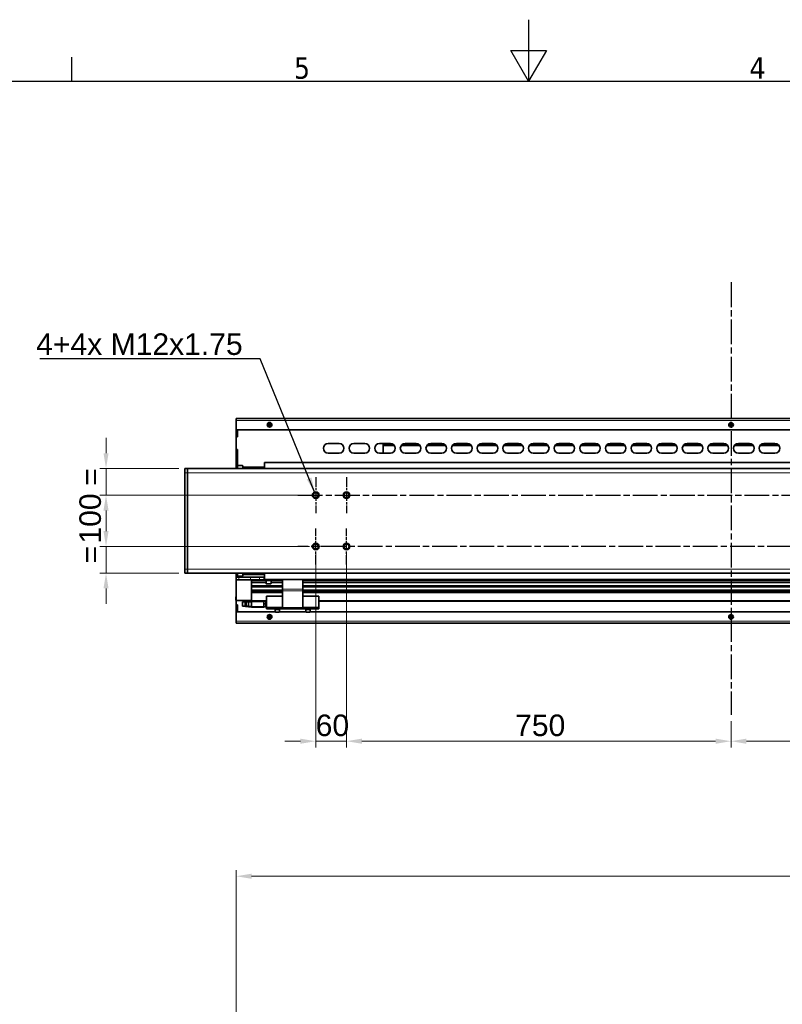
# Model space of a CAD drawing. Header units: millimetres. Extents: x 0 to 7128, y 0 to 5040.
# Tile 182 of 215: x 2571 to 4059, y 3119 to 5040. Entities that reach past the tile are written whole.
import ezdxf

# ---------------------------------------------------------------- set-up
doc = ezdxf.new("R2010")
doc.units = ezdxf.units.MM
doc.header["$LTSCALE"] = 12
for name, pattern in [('CHAIN', [0.3543, 0.2362, -0.0295, 0.0591, -0.0295]), ('DOUBLE_DASH_CHAIN', [1.2403, 0.6614, -0.0827, 0.1654, -0.0827, 0.1654, -0.0827]), ('LONG_DASH_DOTTED', [0.3001, 0.2362, -0.0295, 0.0049, -0.0295])]:
    doc.linetypes.add(name, pattern=pattern)
doc.layers.get('0').update_dxf_attribs({"lineweight": 25})
for name, color, linetype, lineweight, true_color in [('Centro(ISO)', 7, 'LONG_DASH_DOTTED', 25, 0x0080ff), ('Filettatura(ISO)', 3, 'Continuous', 9, 0x00ff00), ("Linea d'asse(ISO)", 7, 'LONG_DASH_DOTTED', 25, 0x0080ff), ('Quote(ISO)', 7, 'Continuous', 25, 0x80ff00), ('Simboli(ISO)', 5, 'Continuous', 18, 0x0000ff), ('Spigoli tangenti visibili(ISO)', 7, 'Continuous', 15, 0x00803f)]:
    doc.layers.add(name, color=color, linetype=linetype, lineweight=lineweight, true_color=true_color)
for name, color, linetype, lineweight in [('Geometria schizzo (ISO)', 7, 'Continuous', 25), ('Piano di lavoro(ISO)', 7, 'DOUBLE_DASH_CHAIN', 25), ('Simbolo (ISO)', 7, 'Continuous', 25), ('Spigoli visibili(ISO)', 7, 'Continuous', 35)]:
    doc.layers.add(name, color=color, linetype=linetype, lineweight=lineweight)
doc.styles.add('Corrente-BSI', font='arial.ttf')
doc.styles.add('Testo nota (ISO)', font='tahoma.ttf')
doc.dimstyles.new('DEFAULT-ISO', dxfattribs={"dimscale": 12, "dimtxt": 3.5, "dimasz": 2.5, "dimexe": 1, "dimexo": 1, "dimgap": 0.762, "dimtad": 1, "dimtoh": 1, "dimrnd": 1e-08, "dimtxsty": 'Corrente-BSI', "dimcen": 0.09, "dimdle": 10, "dimclrd": 7, "dimclre": 7, "dimclrt": 7, "dimazin": 2, "dimtfac": 0.571429, "dimtmove": 0, "dimatfit": 3, "dimfxl": 1, "dimtolj": 1, "dimlwd": 5, "dimlwe": 5, "dimarcsym": 0})
doc.dimstyles.new('DEFAULT-ISO$7', dxfattribs={"dimscale": 12, "dimtxt": 3.5, "dimasz": 2.5, "dimexe": 1, "dimexo": 1, "dimgap": 0.762, "dimtad": 1, "dimtoh": 1, "dimrnd": 1e-08, "dimtxsty": 'Corrente-BSI', "dimcen": 0.09, "dimdle": 10, "dimclrd": 7, "dimclre": 7, "dimclrt": 7, "dimazin": 2, "dimtfac": 0.571429, "dimtmove": 0, "dimatfit": 3, "dimfxl": 1, "dimtolj": 1, "dimlwd": 25, "dimlwe": 5, "dimarcsym": 0})

# ---------------------------------------------------------------- blocks, each defined once
blk = doc.blocks.new('Bordi Bordo di default')
at = {"layer": 'Geometria schizzo (ISO)'}
blk.add_line((222.75, 410), (222.75, 413.9), dxfattribs=at)
at = {"layer": 'Geometria schizzo (ISO)', "flags": 128}
for points in [[(297, 420), (297, 410), (294.11, 415), (299.89, 415), (297, 410)], [(10, 10), (10, 410), (584, 410), (584, 10), (10, 10)]]:
    blk.add_lwpolyline(points, dxfattribs=at)
at = {"layer": 'Simbolo (ISO)', "char_height": 3.5, "attachment_point": 7, "style": 'Testo nota (ISO)'}
for s, insert in [('5', (258.85, 410.33)), ('4', (332.9, 410.4))]:
    blk.add_mtext(s, dxfattribs=dict(at, insert=insert))
blk = doc.blocks.new('*D18')
at = {"layer": 'Defpoints', "color": 0, "linetype": 'Continuous', "transparency": 16777216}
for p in [(2993.8, 3368.7), (5331.8, 2413.5), (2993.8, 2192.2)]:
    blk.add_point(p, dxfattribs=at)
at = {"layer": 'Quote(ISO)', "color": 7, "linetype": 'Continuous', "lineweight": 5, "transparency": 16777216}
for p, q in [((2993.8, 2204.2), (2993.8, 3380.7)), ((5301.8, 3368.7), (3023.8, 3368.7)), ((5331.8, 2425.5), (5331.8, 3380.7))]:
    blk.add_line(p, q, dxfattribs=at)
at = {"layer": 'Quote(ISO)', "color": 7, "linetype": 'Continuous', "transparency": 16777216}
for points in [[(3023.8, 3373.7), (3023.8, 3363.7), (2993.8, 3368.7)], [(5301.8, 3373.7), (5301.8, 3363.7), (5331.8, 3368.7)]]:
    blk.add_solid(points, dxfattribs=at)
at = {"layer": 'Quote(ISO)', "color": 7, "linetype": 'Continuous', "lineweight": 9, "transparency": 16777216, "insert": (4099.7, 3420.7), "char_height": 42, "attachment_point": 1, "style": 'Corrente-BSI'}
blk.add_mtext('\\A1;2338', dxfattribs=at)
blk = doc.blocks.new('*D23')
at = {"layer": 'Defpoints', "color": 0, "linetype": 'Continuous', "transparency": 16777216}
for p in [(3208.8, 4005.7), (3958.8, 3683.5), (3958.8, 3632.2)]:
    blk.add_point(p, dxfattribs=at)
at = {"layer": 'Quote(ISO)', "color": 7, "linetype": 'Continuous', "lineweight": 5, "transparency": 16777216}
for p, q in [((3208.8, 3993.7), (3208.8, 3620.2)), ((3958.8, 3671.5), (3958.8, 3620.2)), ((3238.8, 3632.2), (3928.8, 3632.2))]:
    blk.add_line(p, q, dxfattribs=at)
at = {"layer": 'Quote(ISO)', "color": 7, "linetype": 'Continuous', "transparency": 16777216}
for points in [[(3238.8, 3637.2), (3238.8, 3627.2), (3208.8, 3632.2)], [(3928.8, 3637.2), (3928.8, 3627.2), (3958.8, 3632.2)]]:
    blk.add_solid(points, dxfattribs=at)
at = {"layer": 'Quote(ISO)', "color": 7, "linetype": 'Continuous', "lineweight": 9, "transparency": 16777216, "insert": (3537.7, 3684.2), "char_height": 42, "attachment_point": 1, "style": 'Corrente-BSI'}
blk.add_mtext('\\A1;750', dxfattribs=at)
blk = doc.blocks.new('*D24')
at = {"layer": 'Defpoints', "color": 0, "linetype": 'Continuous', "transparency": 16777216}
for p in [(4708.8, 4006.2), (3958.8, 3683.5), (4708.8, 3632.2)]:
    blk.add_point(p, dxfattribs=at)
at = {"layer": 'Quote(ISO)', "color": 7, "linetype": 'Continuous', "lineweight": 5, "transparency": 16777216}
for p, q in [((4708.8, 3994.2), (4708.8, 3620.2)), ((3958.8, 3671.5), (3958.8, 3620.2)), ((3988.8, 3632.2), (4678.8, 3632.2))]:
    blk.add_line(p, q, dxfattribs=at)
at = {"layer": 'Quote(ISO)', "color": 7, "linetype": 'Continuous', "transparency": 16777216}
for points in [[(3988.8, 3637.2), (3988.8, 3627.2), (3958.8, 3632.2)], [(4678.8, 3637.2), (4678.8, 3627.2), (4708.8, 3632.2)]]:
    blk.add_solid(points, dxfattribs=at)
at = {"layer": 'Quote(ISO)', "color": 7, "linetype": 'Continuous', "lineweight": 9, "transparency": 16777216, "insert": (4287.7, 3684.2), "char_height": 42, "attachment_point": 1, "style": 'Corrente-BSI'}
blk.add_mtext('\\A1;750', dxfattribs=at)
blk = doc.blocks.new('*D26')
at = {"layer": 'Defpoints', "color": 0, "linetype": 'Continuous', "transparency": 16777216}
for p in [(3148.8, 4012.2), (3208.8, 4012.2), (3148.8, 3632.2)]:
    blk.add_point(p, dxfattribs=at)
at = {"layer": 'Quote(ISO)', "color": 7, "linetype": 'Continuous', "lineweight": 5, "transparency": 16777216}
for p, q in [((3148.8, 4000.2), (3148.8, 3620.2)), ((3208.8, 4000.2), (3208.8, 3620.2)), ((3118.8, 3632.2), (3088.8, 3632.2)), ((3208.8, 3632.2), (3148.8, 3632.2)), ((3238.8, 3632.2), (3268.8, 3632.2))]:
    blk.add_line(p, q, dxfattribs=at)
at = {"layer": 'Quote(ISO)', "color": 7, "linetype": 'Continuous', "transparency": 16777216}
for points in [[(3118.8, 3637.2), (3118.8, 3627.2), (3148.8, 3632.2)], [(3238.8, 3637.2), (3238.8, 3627.2), (3208.8, 3632.2)]]:
    blk.add_solid(points, dxfattribs=at)
at = {"layer": 'Quote(ISO)', "color": 7, "linetype": 'Continuous', "lineweight": 9, "transparency": 16777216, "insert": (3148.7, 3684.2), "char_height": 42, "attachment_point": 1, "style": 'Corrente-BSI'}
blk.add_mtext('\\A1;60', dxfattribs=at)
blk = doc.blocks.new('*D27')
at = {"layer": 'Defpoints', "color": 0, "linetype": 'Continuous', "transparency": 16777216}
for p in [(3148.8, 4112.2), (2739.8, 4012.2), (3148.8, 4012.2)]:
    blk.add_point(p, dxfattribs=at)
at = {"layer": 'Quote(ISO)', "color": 7, "linetype": 'Continuous', "lineweight": 5, "transparency": 16777216}
for p, q in [((3136.8, 4112.2), (2727.8, 4112.2)), ((2739.8, 4082.2), (2739.8, 4042.2)), ((3136.8, 4012.2), (2727.8, 4012.2))]:
    blk.add_line(p, q, dxfattribs=at)
at = {"layer": 'Quote(ISO)', "color": 7, "linetype": 'Continuous', "transparency": 16777216}
for points in [[(2734.8, 4082.2), (2744.8, 4082.2), (2739.8, 4112.2)], [(2734.8, 4042.2), (2744.8, 4042.2), (2739.8, 4012.2)]]:
    blk.add_solid(points, dxfattribs=at)
at = {"layer": 'Quote(ISO)', "color": 7, "linetype": 'Continuous', "lineweight": 9, "transparency": 16777216, "insert": (2687.8, 4017.8), "char_height": 42, "attachment_point": 1, "rotation": 90, "style": 'Corrente-BSI'}
blk.add_mtext('\\A1;100', dxfattribs=at)
blk = doc.blocks.new('*D28')
at = {"layer": 'Defpoints', "color": 0, "linetype": 'Continuous', "transparency": 16777216}
for p in [(2739.8, 4164.2), (2893.8, 4164.2), (3148.8, 4112.2)]:
    blk.add_point(p, dxfattribs=at)
at = {"layer": 'Quote(ISO)', "color": 7, "linetype": 'Continuous', "lineweight": 5, "transparency": 16777216}
for p, q in [((2739.8, 4194.2), (2739.8, 4224.2)), ((2881.8, 4164.2), (2727.8, 4164.2)), ((2739.8, 4112.2), (2739.8, 4164.2)), ((3136.8, 4112.2), (2727.8, 4112.2)), ((2739.8, 4082.2), (2739.8, 4052.2))]:
    blk.add_line(p, q, dxfattribs=at)
at = {"layer": 'Quote(ISO)', "color": 7, "linetype": 'Continuous', "transparency": 16777216}
for points in [[(2734.8, 4194.2), (2744.8, 4194.2), (2739.8, 4164.2)], [(2734.8, 4082.2), (2744.8, 4082.2), (2739.8, 4112.2)]]:
    blk.add_solid(points, dxfattribs=at)
at = {"layer": 'Quote(ISO)', "color": 7, "linetype": 'Continuous', "lineweight": 9, "transparency": 16777216, "insert": (2688.7, 4114.5), "char_height": 42, "attachment_point": 1, "rotation": 90, "style": 'Corrente-BSI'}
blk.add_mtext('\\A1; \\fArial|b0|i0;=', dxfattribs=at)
blk = doc.blocks.new('*D29')
at = {"layer": 'Defpoints', "color": 0, "linetype": 'Continuous', "transparency": 16777216}
for p in [(3148.8, 4012.2), (2739.8, 3960.2), (2893.8, 3960.2)]:
    blk.add_point(p, dxfattribs=at)
at = {"layer": 'Quote(ISO)', "color": 7, "linetype": 'Continuous', "lineweight": 5, "transparency": 16777216}
for p, q in [((2739.8, 4042.2), (2739.8, 4072.2)), ((3136.8, 4012.2), (2727.8, 4012.2)), ((2739.8, 4012.2), (2739.8, 3960.2)), ((2881.8, 3960.2), (2727.8, 3960.2)), ((2739.8, 3930.2), (2739.8, 3900.2))]:
    blk.add_line(p, q, dxfattribs=at)
at = {"layer": 'Quote(ISO)', "color": 7, "linetype": 'Continuous', "transparency": 16777216}
for points in [[(2734.8, 4042.2), (2744.8, 4042.2), (2739.8, 4012.2)], [(2734.8, 3930.2), (2744.8, 3930.2), (2739.8, 3960.2)]]:
    blk.add_solid(points, dxfattribs=at)
at = {"layer": 'Quote(ISO)', "color": 7, "linetype": 'Continuous', "lineweight": 9, "transparency": 16777216, "insert": (2688.7, 3962.5), "char_height": 42, "attachment_point": 1, "rotation": 90, "style": 'Corrente-BSI'}
blk.add_mtext('\\A1; \\fArial|b0|i0;=', dxfattribs=at)

msp = doc.modelspace()

# ---------------------------------------------------------------- linework, layer by layer
at = {"layer": 'Centro(ISO)', "linetype": 'CHAIN', "ltscale": 6.491759}
for p, q in [((3148.816, 4147.215), (3148.816, 4077.109)), ((3208.816, 4147.215), (3208.816, 4077.109)), ((3148.816, 3977.109), (3148.816, 4047.215)), ((3208.816, 3977.109), (3208.816, 4047.215))]:
    msp.add_line(p, q, dxfattribs=at)
at = {"layer": 'Filettatura(ISO)'}
for p, q in [((3017.816, 3904.563), (3011.131, 3904.563)), ((3027.795, 3905.662), (3027.795, 3905.362)), ((3052.793, 3903.418), (3051.316, 3903.418)), ((3011.131, 3895.761), (3017.816, 3895.761)), ((3051.316, 3896.906), (3052.793, 3896.906))]:
    msp.add_line(p, q, dxfattribs=at)
for centre in [(3148.816, 4112.162), (3208.816, 4112.162), (3148.816, 4012.162), (3208.816, 4012.162)]:
    msp.add_arc(centre, 6, 350, 260, dxfattribs=at)
at = {"layer": "Linea d'asse(ISO)", "linetype": 'CHAIN', "ltscale": 17.075924}
for p, q in [((3113.763, 4112.162), (4803.869, 4112.162)), ((4803.869, 4012.162), (3113.763, 4012.162))]:
    msp.add_line(p, q, dxfattribs=at)
at = {"layer": 'Piano di lavoro(ISO)', "linetype": 'CHAIN', "ltscale": 17.075924}
msp.add_line((3958.816, 4527.68), (3958.816, 3683.462), dxfattribs=at)
at = {"layer": 'Spigoli tangenti visibili(ISO)'}
for p, q in [((4923.816, 4257.662), (2993.816, 4257.662)), ((3300.082, 4211.087), (3280.566, 4211.087)), ((3280.566, 4210.38), (3300.925, 4210.38)), ((3316.708, 4210.38), (3350.925, 4210.38)), ((3350.082, 4211.087), (3317.55, 4211.087)), ((3366.708, 4210.38), (3400.925, 4210.38)), ((3400.082, 4211.087), (3367.55, 4211.087)), ((3416.708, 4210.38), (3450.925, 4210.38)), ((3450.082, 4211.087), (3417.55, 4211.087)), ((3466.708, 4210.38), (3500.925, 4210.38)), ((3500.082, 4211.087), (3467.55, 4211.087)), ((3516.708, 4210.38), (3550.925, 4210.38)), ((3550.082, 4211.087), (3517.55, 4211.087)), ((3566.708, 4210.38), (3600.925, 4210.38)), ((3600.082, 4211.087), (3567.55, 4211.087)), ((3616.708, 4210.38), (3650.925, 4210.38)), ((3650.082, 4211.087), (3617.55, 4211.087)), ((3666.708, 4210.38), (3700.925, 4210.38)), ((3700.082, 4211.087), (3667.55, 4211.087)), ((3716.708, 4210.38), (3750.925, 4210.38)), ((3750.082, 4211.087), (3717.55, 4211.087)), ((3766.708, 4210.38), (3800.925, 4210.38)), ((3800.082, 4211.087), (3767.55, 4211.087)), ((3816.708, 4210.38), (3850.925, 4210.38)), ((3850.082, 4211.087), (3817.55, 4211.087)), ((3866.708, 4210.38), (3900.925, 4210.38)), ((3900.082, 4211.087), (3867.55, 4211.087)), ((3916.708, 4210.38), (3950.925, 4210.38)), ((3950.082, 4211.087), (3917.55, 4211.087)), ((3966.708, 4210.38), (4000.925, 4210.38)), ((4000.082, 4211.087), (3967.55, 4211.087)), ((4016.708, 4210.38), (4050.925, 4210.38)), ((4050.082, 4211.087), (4017.55, 4211.087)), ((3006.316, 4169.562), (2996.316, 4169.562)), ((2893.816, 4156.162), (2898.816, 4156.162)), ((2898.816, 4156.162), (4943.816, 4156.162)), ((2993.816, 4167.162), (2996.316, 4167.162)), ((2993.816, 4166.054), (2996.316, 4166.054)), ((2993.816, 4164.466), (2996.316, 4164.466)), ((3006.316, 4166.054), (3048.816, 4166.054)), ((3006.316, 4164.466), (3016.754, 4164.466)), ((3025.879, 4164.466), (3048.816, 4164.466)), ((2898.816, 3968.162), (2893.816, 3968.162)), ((2898.816, 3968.162), (4943.816, 3968.162)), ((2996.316, 3959.858), (2993.816, 3959.858)), ((2996.316, 3958.27), (2993.816, 3958.27)), ((3016.754, 3959.858), (3006.316, 3959.858)), ((3048.816, 3958.27), (3006.316, 3958.27)), ((3048.816, 3959.858), (3025.879, 3959.858)), ((2996.316, 3957.162), (2993.816, 3957.162)), ((2996.316, 3954.762), (3006.316, 3954.762)), ((2998.816, 3947.162), (2998.816, 3952.162)), ((3021.455, 3952.162), (3021.455, 3947.162)), ((3023.816, 3945.662), (3050.816, 3945.662)), ((3023.816, 3943.457), (3051.816, 3943.457)), ((3023.816, 3942.483), (3051.816, 3942.483)), ((3023.816, 3941.812), (3051.816, 3941.812)), ((3023.816, 3941.033), (3051.816, 3941.033)), ((3039.344, 3947.162), (3039.344, 3952.162)), ((3047.434, 3952.162), (3047.434, 3947.162)), ((3051.816, 3940.162), (3061.816, 3940.162)), ((3051.906, 3947.162), (3051.906, 3948.007)), ((3061.816, 3943.457), (3083.816, 3943.457)), ((3061.816, 3942.483), (3083.816, 3942.483)), ((3061.816, 3941.812), (3083.816, 3941.812)), ((3061.816, 3941.033), (3083.816, 3941.033)), ((3062.816, 3945.662), (3083.816, 3945.662)), ((3063.816, 3948.007), (3063.816, 3947.162)), ((3123.816, 3945.662), (4854.816, 3945.662)), ((3123.816, 3943.457), (4855.816, 3943.457)), ((3123.816, 3942.483), (4855.816, 3942.483)), ((3123.816, 3941.812), (4855.816, 3941.812)), ((3123.816, 3941.033), (4855.816, 3941.033)), ((3023.816, 3935.912), (3083.816, 3935.912)), ((3023.816, 3934.937), (3083.816, 3934.937)), ((3023.816, 3933.841), (3083.816, 3933.841)), ((3023.816, 3932.867), (3083.816, 3932.867)), ((3083.816, 3928.576), (3123.816, 3928.576)), ((3123.816, 3925.576), (3083.816, 3925.576)), ((3123.816, 3935.912), (4893.816, 3935.912)), ((3123.816, 3934.937), (4893.816, 3934.937)), ((3123.816, 3933.841), (4893.816, 3933.841)), ((3123.816, 3932.867), (4893.816, 3932.867)), ((3013.416, 3895.912), (3013.416, 3904.412)), ((3023.816, 3906.662), (3052.816, 3906.662)), ((3027.316, 3905.655), (3023.816, 3905.655)), ((3047.816, 3904.362), (3023.816, 3904.362)), ((3154.816, 3906.662), (4893.816, 3906.662)), ((3047.816, 3895.162), (3023.816, 3895.162)), ((3054.816, 3890.162), (3054.816, 3893.162)), ((3069.566, 3884.662), (3078.066, 3884.662)), ((3078.816, 3893.162), (3078.816, 3890.162)), ((3083.816, 3893.162), (3123.816, 3893.162)), ((3128.816, 3890.162), (3128.816, 3893.162)), ((3129.566, 3884.662), (3138.066, 3884.662)), ((3152.816, 3893.162), (3152.816, 3890.162)), ((2993.816, 3866.662), (4923.816, 3866.662))]:
    msp.add_line(p, q, dxfattribs=at)
for centre in [(3058.816, 4249.662), (3958.816, 4249.662), (3058.816, 3874.662), (3958.816, 3874.662)]:
    msp.add_circle(centre, 3.1, dxfattribs=at)
at = {"layer": 'Spigoli visibili(ISO)'}
for p, q in [((2993.816, 4261.662), (4923.816, 4261.662)), ((2993.816, 4261.662), (2993.816, 4257.662)), ((2993.816, 4241.662), (2993.816, 4257.662)), ((3057.316, 4250.528), (3058.816, 4251.394)), ((3057.316, 4248.796), (3057.316, 4250.528)), ((3058.816, 4247.93), (3057.316, 4248.796)), ((3058.816, 4251.394), (3060.316, 4250.528)), ((3060.316, 4248.796), (3058.816, 4247.93)), ((3060.316, 4250.528), (3060.316, 4248.796)), ((3957.316, 4250.528), (3958.816, 4251.394)), ((3957.316, 4248.796), (3957.316, 4250.528)), ((3958.816, 4247.93), (3957.316, 4248.796)), ((3958.816, 4251.394), (3960.316, 4250.528)), ((3960.316, 4248.796), (3958.816, 4247.93)), ((3960.316, 4250.528), (3960.316, 4248.796)), ((2993.816, 4241.662), (2993.816, 4228.662)), ((2993.816, 4226.162), (2993.816, 4228.662)), ((2993.816, 4228.662), (2996.316, 4228.662)), ((4921.816, 4239.662), (2995.816, 4239.662)), ((2996.316, 4239.662), (2996.316, 4228.662)), ((2996.316, 4226.162), (2996.316, 4239.662)), ((2993.816, 4226.162), (2996.316, 4226.162)), ((2993.816, 4201.162), (2993.816, 4226.162)), ((3173.066, 4212.912), (3194.566, 4212.912)), ((3223.066, 4212.912), (3244.566, 4212.912)), ((3273.066, 4212.912), (3294.566, 4212.912)), ((3280.566, 4212.062), (3298.439, 4212.062)), ((3280.566, 4211.087), (3280.566, 4212.062)), ((3280.566, 4211.087), (3280.566, 4210.38)), ((3280.566, 4209.062), (3280.566, 4210.38)), ((3302.076, 4209.062), (3280.566, 4209.062)), ((3280.566, 4194.412), (3280.566, 4209.062)), ((3352.076, 4209.062), (3315.556, 4209.062)), ((3319.193, 4212.062), (3348.439, 4212.062)), ((3323.066, 4212.912), (3344.566, 4212.912)), ((3402.076, 4209.062), (3365.556, 4209.062)), ((3369.193, 4212.062), (3398.439, 4212.062)), ((3373.066, 4212.912), (3394.566, 4212.912)), ((3452.076, 4209.062), (3415.556, 4209.062)), ((3419.193, 4212.062), (3448.439, 4212.062)), ((3423.066, 4212.912), (3444.566, 4212.912)), ((3502.076, 4209.062), (3465.556, 4209.062)), ((3469.193, 4212.062), (3498.439, 4212.062)), ((3473.066, 4212.912), (3494.566, 4212.912)), ((3552.076, 4209.062), (3515.556, 4209.062)), ((3519.193, 4212.062), (3548.439, 4212.062)), ((3523.066, 4212.912), (3544.566, 4212.912)), ((3602.076, 4209.062), (3565.556, 4209.062)), ((3569.193, 4212.062), (3598.439, 4212.062)), ((3573.066, 4212.912), (3594.566, 4212.912)), ((3652.076, 4209.062), (3615.556, 4209.062)), ((3619.193, 4212.062), (3648.439, 4212.062)), ((3623.066, 4212.912), (3644.566, 4212.912)), ((3702.076, 4209.062), (3665.556, 4209.062)), ((3669.193, 4212.062), (3698.439, 4212.062)), ((3673.066, 4212.912), (3694.566, 4212.912)), ((3752.076, 4209.062), (3715.556, 4209.062)), ((3719.193, 4212.062), (3748.439, 4212.062)), ((3723.066, 4212.912), (3744.566, 4212.912)), ((3802.076, 4209.062), (3765.556, 4209.062)), ((3769.193, 4212.062), (3798.439, 4212.062)), ((3773.066, 4212.912), (3794.566, 4212.912)), ((3852.076, 4209.062), (3815.556, 4209.062)), ((3819.193, 4212.062), (3848.439, 4212.062)), ((3823.066, 4212.912), (3844.566, 4212.912)), ((3902.076, 4209.062), (3865.556, 4209.062)), ((3869.193, 4212.062), (3898.439, 4212.062)), ((3873.066, 4212.912), (3894.566, 4212.912)), ((3952.076, 4209.062), (3915.556, 4209.062)), ((3919.193, 4212.062), (3948.439, 4212.062)), ((3923.066, 4212.912), (3944.566, 4212.912)), ((4002.076, 4209.062), (3965.556, 4209.062)), ((3969.193, 4212.062), (3998.439, 4212.062)), ((3973.066, 4212.912), (3994.566, 4212.912)), ((4052.076, 4209.062), (4015.556, 4209.062)), ((4019.193, 4212.062), (4048.439, 4212.062)), ((4023.066, 4212.912), (4044.566, 4212.912)), ((2993.816, 4198.662), (2993.816, 4201.162)), ((2996.316, 4201.162), (2993.816, 4201.162)), ((2996.316, 4198.662), (2993.816, 4198.662)), ((2993.816, 4198.662), (2993.816, 4167.162)), ((2996.316, 4169.562), (2996.316, 4201.162)), ((2996.316, 4198.662), (2996.316, 4169.562)), ((3194.566, 4194.412), (3173.066, 4194.412)), ((3244.566, 4194.412), (3223.066, 4194.412)), ((3294.566, 4194.412), (3273.066, 4194.412)), ((3344.566, 4194.412), (3323.066, 4194.412)), ((3394.566, 4194.412), (3373.066, 4194.412)), ((3444.566, 4194.412), (3423.066, 4194.412)), ((3494.566, 4194.412), (3473.066, 4194.412)), ((3544.566, 4194.412), (3523.066, 4194.412)), ((3594.566, 4194.412), (3573.066, 4194.412)), ((3644.566, 4194.412), (3623.066, 4194.412)), ((3694.566, 4194.412), (3673.066, 4194.412)), ((3744.566, 4194.412), (3723.066, 4194.412)), ((3794.566, 4194.412), (3773.066, 4194.412)), ((3844.566, 4194.412), (3823.066, 4194.412)), ((3894.566, 4194.412), (3873.066, 4194.412)), ((3944.566, 4194.412), (3923.066, 4194.412)), ((3994.566, 4194.412), (3973.066, 4194.412)), ((4044.566, 4194.412), (4023.066, 4194.412)), ((2996.316, 4169.562), (2996.316, 4164.162)), ((2996.916, 4170.162), (3005.716, 4170.162)), ((3006.316, 4169.562), (3006.316, 4164.162)), ((3048.816, 4175.309), (3048.816, 4164.162)), ((4866.816, 4176.317), (3050.816, 4176.317)), ((2893.816, 4156.162), (2893.816, 4164.162)), ((2898.816, 4164.162), (2893.816, 4164.162)), ((2893.816, 3968.162), (2893.816, 4156.162)), ((2898.816, 4164.162), (4943.816, 4164.162)), ((2898.816, 4164.162), (2898.816, 4156.162)), ((2898.816, 4164.162), (2898.816, 4156.162)), ((2898.816, 3968.162), (2898.816, 4156.162)), ((2898.816, 4156.162), (2898.816, 3968.162)), ((2993.816, 4166.662), (2996.316, 4166.662)), ((2993.816, 4166.662), (2993.816, 4166.054)), ((2993.816, 4164.466), (2993.816, 4166.054)), ((2993.816, 4164.162), (2993.816, 4164.466)), ((3006.316, 4166.662), (3048.816, 4166.662)), ((3018.936, 4165.912), (3023.696, 4165.912)), ((2893.816, 3960.162), (2893.816, 3968.162)), ((2893.816, 3960.162), (2898.816, 3960.162)), ((2898.816, 3968.162), (2898.816, 3960.162)), ((2898.816, 3968.162), (2898.816, 3960.162)), ((2898.816, 3960.162), (4943.816, 3960.162)), ((2993.816, 3959.858), (2993.816, 3960.162)), ((2993.816, 3958.27), (2993.816, 3959.858)), ((2993.816, 3958.27), (2993.816, 3957.662)), ((2996.316, 3957.662), (2993.816, 3957.662)), ((2996.316, 3954.762), (2996.316, 3960.162)), ((3006.316, 3954.762), (3006.316, 3960.162)), ((3048.816, 3957.662), (3006.316, 3957.662)), ((3023.696, 3958.412), (3018.936, 3958.412)), ((3048.816, 3949.015), (3048.816, 3960.162)), ((2993.816, 3957.162), (2993.816, 3952.162)), ((2993.816, 3952.162), (2993.816, 3947.162)), ((2993.816, 3952.162), (2998.816, 3952.162)), ((2993.816, 3947.162), (2993.816, 3906.662)), ((2993.816, 3947.162), (3021.455, 3947.162)), ((2996.316, 3952.162), (2996.316, 3954.762)), ((2996.316, 3952.162), (2996.316, 3954.762)), ((3005.716, 3954.162), (2996.916, 3954.162)), ((2998.816, 3952.162), (3021.455, 3952.162)), ((2998.816, 3947.162), (3021.455, 3947.162)), ((3039.344, 3952.162), (3021.455, 3952.162)), ((3021.455, 3947.162), (3023.816, 3947.162)), ((3023.816, 3945.662), (3023.816, 3947.162)), ((3023.816, 3947.162), (3029.055, 3947.162)), ((3023.816, 3945.662), (3023.816, 3943.457)), ((3023.816, 3942.483), (3023.816, 3943.457)), ((3023.816, 3942.483), (3023.816, 3941.969)), ((3023.816, 3941.969), (3023.816, 3934.816)), ((3029.055, 3947.162), (3039.344, 3947.162)), ((3039.344, 3952.162), (3047.434, 3952.162)), ((3039.344, 3947.162), (3047.434, 3947.162)), ((3047.434, 3952.162), (3048.816, 3952.162)), ((3051.906, 3947.162), (3047.434, 3947.162)), ((4866.816, 3948.007), (3050.816, 3948.007)), ((3050.816, 3945.562), (3050.816, 3947.162)), ((3050.816, 3945.562), (3062.816, 3945.562)), ((3051.816, 3940.162), (3051.816, 3945.562)), ((3051.906, 3947.162), (3063.816, 3947.162)), ((3061.216, 3939.562), (3052.416, 3939.562)), ((3061.816, 3940.162), (3061.816, 3945.562)), ((3062.816, 3945.562), (3062.816, 3947.162)), ((3068.816, 3947.162), (3063.816, 3947.162)), ((3068.816, 3947.162), (3068.816, 3948.007)), ((3068.816, 3947.162), (3083.816, 3947.162)), ((3083.816, 3928.576), (3083.816, 3948.007)), ((3123.816, 3948.007), (3123.816, 3928.576)), ((3123.816, 3947.162), (4848.816, 3947.162)), ((3023.816, 3934.816), (3023.816, 3933.841)), ((3023.816, 3932.867), (3023.816, 3933.841)), ((3023.816, 3932.867), (3023.816, 3927.187)), ((3023.816, 3927.187), (3023.816, 3925.808)), ((3023.816, 3927.187), (3083.816, 3927.187)), ((3023.816, 3925.808), (3023.816, 3925.462)), ((3023.816, 3925.462), (3023.816, 3922.137)), ((3023.816, 3925.462), (3083.816, 3925.462)), ((3023.816, 3922.137), (3023.816, 3906.662)), ((3023.816, 3922.137), (3083.816, 3922.137)), ((3083.816, 3928.576), (3083.816, 3925.576)), ((3083.816, 3893.162), (3083.816, 3925.576)), ((3123.816, 3925.576), (3123.816, 3928.576)), ((3123.816, 3927.187), (4893.816, 3927.187)), ((3123.816, 3925.576), (3123.816, 3893.162)), ((3123.816, 3925.462), (4893.816, 3925.462)), ((3123.816, 3922.137), (4893.816, 3922.137)), ((2993.816, 3914.162), (2992.816, 3914.162)), ((2992.816, 3909.662), (2992.816, 3914.162)), ((2993.816, 3909.662), (2992.816, 3909.662)), ((2992.816, 3907.162), (2992.816, 3909.662)), ((2993.816, 3907.162), (2992.816, 3907.162)), ((2993.816, 3906.662), (2993.816, 3898.162)), ((2993.816, 3906.662), (3023.816, 3906.662)), ((3007.116, 3904.405), (3006.116, 3904.405)), ((3006.116, 3895.919), (3006.116, 3904.405)), ((3007.116, 3904.405), (3007.116, 3904.462)), ((3007.116, 3904.462), (3011.116, 3904.462)), ((3011.116, 3904.548), (3011.73, 3905.162)), ((3011.116, 3895.775), (3011.116, 3904.548)), ((3011.73, 3895.162), (3011.73, 3905.162)), ((3011.73, 3905.162), (3017.816, 3905.162)), ((3012.816, 3896.512), (3012.816, 3903.812)), ((3013.416, 3904.412), (3017.816, 3904.412)), ((3023.816, 3906.162), (3017.816, 3906.162)), ((3017.816, 3904.862), (3017.816, 3906.162)), ((3023.816, 3904.862), (3017.816, 3904.862)), ((3017.816, 3903.862), (3017.816, 3904.862)), ((3023.816, 3903.862), (3017.816, 3903.862)), ((3017.816, 3895.162), (3017.816, 3903.862)), ((3023.816, 3905.662), (3023.816, 3906.662)), ((3023.816, 3905.662), (3052.816, 3905.662)), ((3023.816, 3905.655), (3023.816, 3905.662)), ((3023.816, 3905.362), (3023.816, 3905.655)), ((3047.816, 3905.362), (3023.816, 3905.362)), ((3023.816, 3905.362), (3023.816, 3904.362)), ((3023.816, 3895.162), (3023.816, 3904.362)), ((3027.316, 3905.362), (3027.316, 3905.662)), ((3028.816, 3905.662), (3028.816, 3905.362)), ((3047.816, 3905.362), (3052.816, 3905.362)), ((3047.816, 3904.362), (3047.816, 3905.362)), ((3047.816, 3904.362), (3047.816, 3895.162)), ((3048.044, 3900.162), (3051.088, 3900.162)), ((3051.316, 3902.912), (3051.316, 3905.362)), ((3051.316, 3904.562), (3052.816, 3904.562)), ((3051.316, 3904.162), (3052.049, 3904.162)), ((3051.316, 3897.412), (3051.316, 3902.912)), ((3052.049, 3896.162), (3052.049, 3904.162)), ((3052.816, 3903.395), (3052.049, 3904.162)), ((3083.816, 3915.162), (3052.816, 3915.162)), ((3052.816, 3915.162), (3052.816, 3893.162)), ((3154.816, 3915.162), (3123.816, 3915.162)), ((3154.816, 3915.162), (3154.816, 3893.162)), ((3154.816, 3905.662), (4893.816, 3905.662)), ((3154.816, 3905.362), (4869.816, 3905.362)), ((2993.816, 3895.662), (2993.816, 3898.162)), ((2993.816, 3898.162), (2996.316, 3898.162)), ((2996.316, 3895.662), (2993.816, 3895.662)), ((2993.816, 3895.662), (2993.816, 3882.662)), ((2993.816, 3866.662), (2993.816, 3882.662)), ((2995.816, 3884.662), (3069.566, 3884.662)), ((2996.316, 3884.662), (2996.316, 3898.162)), ((2996.316, 3884.662), (2996.316, 3895.662)), ((3006.116, 3895.919), (3007.116, 3895.919)), ((3007.116, 3895.862), (3007.116, 3895.919)), ((3007.116, 3895.862), (3011.116, 3895.862)), ((3011.116, 3895.775), (3011.73, 3895.162)), ((3011.73, 3895.162), (3017.816, 3895.162)), ((3013.416, 3895.912), (3017.816, 3895.912)), ((3023.816, 3895.162), (3017.816, 3895.162)), ((3017.816, 3894.162), (3017.816, 3895.162)), ((3023.816, 3894.162), (3017.816, 3894.162)), ((3023.816, 3895.162), (3023.816, 3893.662)), ((3047.816, 3893.662), (3023.816, 3893.662)), ((3047.816, 3893.662), (3047.816, 3895.162)), ((3048.044, 3894.662), (3051.088, 3894.662)), ((3051.316, 3894.662), (3051.316, 3897.412)), ((3051.316, 3896.162), (3052.049, 3896.162)), ((3051.316, 3895.762), (3052.816, 3895.762)), ((3052.816, 3896.929), (3052.049, 3896.162)), ((3052.816, 3893.162), (3054.816, 3893.162)), ((3052.816, 3893.162), (3052.816, 3890.162)), ((3054.816, 3890.162), (3052.816, 3890.162)), ((3078.816, 3893.162), (3054.816, 3893.162)), ((3078.816, 3890.162), (3054.816, 3890.162)), ((3068.816, 3889.162), (3068.816, 3890.162)), ((3068.816, 3889.162), (3078.816, 3889.162)), ((3069.566, 3884.662), (3069.566, 3889.162)), ((3077.566, 3884.162), (3070.066, 3884.162)), ((3078.066, 3884.662), (3078.066, 3889.162)), ((3078.066, 3884.662), (3129.566, 3884.662)), ((3078.816, 3893.162), (3080.816, 3893.162)), ((3078.816, 3889.162), (3078.816, 3890.162)), ((3080.816, 3890.162), (3078.816, 3890.162)), ((3080.816, 3890.162), (3080.816, 3893.162)), ((3080.816, 3893.162), (3083.816, 3893.162)), ((3083.816, 3890.162), (3080.816, 3890.162)), ((3083.816, 3893.162), (3083.816, 3890.162)), ((3123.816, 3890.162), (3083.816, 3890.162)), ((3123.816, 3893.162), (3126.816, 3893.162)), ((3123.816, 3890.162), (3123.816, 3893.162)), ((3126.816, 3890.162), (3123.816, 3890.162)), ((3126.816, 3893.162), (3128.816, 3893.162)), ((3126.816, 3893.162), (3126.816, 3890.162)), ((3128.816, 3890.162), (3126.816, 3890.162)), ((3152.816, 3893.162), (3128.816, 3893.162)), ((3128.816, 3889.162), (3128.816, 3890.162)), ((3152.816, 3890.162), (3128.816, 3890.162)), ((3128.816, 3889.162), (3138.816, 3889.162)), ((3129.566, 3884.662), (3129.566, 3889.162)), ((3137.566, 3884.162), (3130.066, 3884.162)), ((3138.066, 3884.662), (3138.066, 3889.162)), ((3138.066, 3884.662), (4921.816, 3884.662)), ((3138.816, 3889.162), (3138.816, 3890.162)), ((3152.816, 3893.162), (3154.816, 3893.162)), ((3154.816, 3890.162), (3152.816, 3890.162)), ((3154.816, 3890.162), (3154.816, 3893.162)), ((2993.816, 3866.662), (2993.816, 3862.662)), ((4923.816, 3862.662), (2993.816, 3862.662)), ((3057.316, 3875.528), (3058.816, 3876.394)), ((3057.316, 3873.796), (3057.316, 3875.528)), ((3058.816, 3872.93), (3057.316, 3873.796)), ((3058.816, 3876.394), (3060.316, 3875.528)), ((3060.316, 3873.796), (3058.816, 3872.93)), ((3060.316, 3875.528), (3060.316, 3873.796)), ((3957.316, 3875.528), (3958.816, 3876.394)), ((3957.316, 3873.796), (3957.316, 3875.528)), ((3958.816, 3872.93), (3957.316, 3873.796)), ((3958.816, 3876.394), (3960.316, 3875.528)), ((3960.316, 3873.796), (3958.816, 3872.93)), ((3960.316, 3875.528), (3960.316, 3873.796))]:
    msp.add_line(p, q, dxfattribs=at)
for centre, radius in [((3058.816, 4249.662), 4.5), ((3058.816, 4249.662), 3.5), ((3958.816, 4249.662), 4.5), ((3958.816, 4249.662), 3.5), ((3148.816, 4112.162), 6.5), ((3148.816, 4112.162), 5.053), ((3208.816, 4112.162), 6.5), ((3208.816, 4112.162), 5.053), ((3148.816, 4012.162), 6.5), ((3148.816, 4012.162), 5.053), ((3208.816, 4012.162), 6.5), ((3208.816, 4012.162), 5.053), ((3058.816, 3874.662), 4.5), ((3058.816, 3874.662), 3.5), ((3958.816, 3874.662), 4.5), ((3958.816, 3874.662), 3.5)]:
    msp.add_circle(centre, radius, dxfattribs=at)
for centre, radius, start, end in [((2995.816, 4241.662), 2, 180, 270), ((3173.066, 4203.662), 9.25, 90, 270), ((3194.566, 4203.662), 9.25, 270, 90), ((3223.066, 4203.662), 9.25, 90, 270), ((3244.566, 4203.662), 9.25, 270, 90), ((3273.066, 4203.662), 9.25, 90, 270), ((3294.566, 4203.662), 9.25, 270, 90), ((3323.066, 4203.662), 9.25, 90, 270), ((3344.566, 4203.662), 9.25, 270, 90), ((3373.066, 4203.662), 9.25, 90, 270), ((3394.566, 4203.662), 9.25, 270, 90), ((3423.066, 4203.662), 9.25, 90, 270), ((3444.566, 4203.662), 9.25, 270, 90), ((3473.066, 4203.662), 9.25, 90, 270), ((3494.566, 4203.662), 9.25, 270, 90), ((3523.066, 4203.662), 9.25, 90, 270), ((3544.566, 4203.662), 9.25, 270, 90), ((3573.066, 4203.662), 9.25, 90, 270), ((3594.566, 4203.662), 9.25, 270, 90), ((3623.066, 4203.662), 9.25, 90, 270), ((3644.566, 4203.662), 9.25, 270, 90), ((3673.066, 4203.662), 9.25, 90, 270), ((3694.566, 4203.662), 9.25, 270, 90), ((3723.066, 4203.662), 9.25, 90, 270), ((3744.566, 4203.662), 9.25, 270, 90), ((3773.066, 4203.662), 9.25, 90, 270), ((3794.566, 4203.662), 9.25, 270, 90), ((3823.066, 4203.662), 9.25, 90, 270), ((3844.566, 4203.662), 9.25, 270, 90), ((3873.066, 4203.662), 9.25, 90, 270), ((3894.566, 4203.662), 9.25, 270, 90), ((3923.066, 4203.662), 9.25, 90, 270), ((3944.566, 4203.662), 9.25, 270, 90), ((3973.066, 4203.662), 9.25, 90, 270), ((3994.566, 4203.662), 9.25, 270, 90), ((4023.066, 4203.662), 9.25, 90, 270), ((4044.566, 4203.662), 9.25, 270, 90), ((2996.916, 4169.562), 0.6, 90, 180), ((3005.716, 4169.562), 0.6, 0, 90), ((2998.816, 4167.162), 5, 180, 185.73917), ((3018.936, 4163.542), 2.37, 90, 164.834778), ((3023.696, 4163.542), 2.37, 15.165222, 90), ((2998.816, 3957.162), 5, 174.26083, 180), ((3018.936, 3960.782), 2.37, 195.165222, 270), ((3023.696, 3960.782), 2.37, 270, 344.834778), ((2996.916, 3954.762), 0.6, 180, 270), ((3005.716, 3954.762), 0.6, 270, 0), ((3052.416, 3940.162), 0.6, 180, 270), ((3061.216, 3940.162), 0.6, 270, 0), ((3013.416, 3903.812), 0.6, 90, 180), ((2995.816, 3882.662), 2, 90, 180), ((3013.416, 3896.512), 0.6, 180, 270), ((3070.066, 3884.662), 0.5, 180, 270), ((3077.566, 3884.662), 0.5, 270, 0), ((3130.066, 3884.662), 0.5, 180, 270), ((3137.566, 3884.662), 0.5, 270, 0)]:
    msp.add_arc(centre, radius, start, end, dxfattribs=at)
for centre, start_param, end_param in [((3050.816, 4175.309), 4.71238898, 6.28318531), ((3050.816, 3949.015), 0, 1.57079633)]:
    msp.add_ellipse(centre, major_axis=(-2, 0), ratio=0.50369391, start_param=start_param, end_param=end_param, dxfattribs=at)
for points, weights in [([(3047.816, 3902.912), (3047.816, 3904.065), (3048, 3905.362)], [1, 1.06605412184, 1.06985557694]), ([(3048.044, 3900.162), (3047.816, 3901.636), (3047.816, 3902.912)], [1.06990935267, 1.07362336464, 1]), ([(3047.816, 3897.412), (3047.816, 3898.688), (3048.044, 3900.162)], [1, 1.07362336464, 1.06990935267]), ([(3051.316, 3902.912), (3051.316, 3901.636), (3051.088, 3900.162)], [1, 1.07362336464, 1.06990935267]), ([(3051.088, 3900.162), (3051.316, 3898.688), (3051.316, 3897.412)], [1.06990935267, 1.07362336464, 1]), ([(3051.133, 3905.362), (3051.316, 3904.065), (3051.316, 3902.912)], [1.06985557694, 1.06605412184, 1]), ([(3048.044, 3894.662), (3047.816, 3896.136), (3047.816, 3897.412)], [1.06990935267, 1.07362336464, 1]), ([(3047.816, 3894.662), (3047.816, 3894.662), (3048.044, 3894.662)], [1, 1.07362336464, 1.06990935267]), ([(3051.316, 3897.412), (3051.316, 3896.136), (3051.088, 3894.662)], [1, 1.07362336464, 1.06990935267]), ([(3051.088, 3894.662), (3051.316, 3894.662), (3051.316, 3894.662)], [1.06990935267, 1.07362336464, 1])]:
    msp.add_rational_spline(points, weights, degree=2, dxfattribs=at)

# ---------------------------------------------------------------- block references
at = {"xscale": 12, "yscale": 12, "zscale": 12}
msp.add_blockref('Bordi Bordo di default', (0, 0), dxfattribs=at)

# ---------------------------------------------------------------- texts
at = {"layer": 'Simboli(ISO)', "color": 7, "insert": (2603.533, 4385.311), "char_height": 42, "width": 406.80522, "attachment_point": 7, "line_spacing_factor": 0.6125, "style": 'Corrente-BSI'}
msp.add_mtext('4+4x M12x1.75', dxfattribs=at)

# ---------------------------------------------------------------- dimensions: what is measured, and where the dimension line sits
at = {"layer": 'Quote(ISO)', "color": 7, "linetype": 'Continuous', "lineweight": 9}
for base, p1, p2, angle, picture, middle in [((2739.812, 4164.162), (3148.816, 4112.162), (2893.816, 4164.162), 90, '*D28', (2739.812, 4138.162)), ((2739.812, 3960.162), (3148.816, 4012.162), (2893.816, 3960.162), 270, '*D29', (2739.812, 3986.162))]:
    dim = msp.add_linear_dim(base=base, p1=p1, p2=p2, angle=angle, text=' \\fArial|b0|i0;=', dimstyle='DEFAULT-ISO', override={"dimgap": 0.762, "dimtoh": 0, "dimdec": 2, "dimtol": 0, "dimlim": 0, "dimtp": 0, "dimtm": 0, "dimtdec": 2, "dimtofl": 1, "dimatfit": 1}, dxfattribs=at)
    dim.commit()
    dim.dimension.update_dxf_attribs({"geometry": picture, "text_midpoint": middle, "dimtype": 160})
for base, p1, p2, angle, override, picture, middle in [((2739.812, 4012.162), (3148.816, 4112.162), (3148.816, 4012.162), 90, {"dimgap": 0.762, "dimtoh": 0, "dimdec": 2, "dimtol": 0, "dimlim": 0, "dimtp": 0, "dimtm": 0, "dimtdec": 2, "dimtofl": 0, "dimatfit": 1}, '*D27', (2739.812, 4062.162)), ((3148.816, 3632.162), (3208.816, 4012.162), (3148.816, 4012.162), 180, {"dimgap": 0.762, "dimtoh": 0, "dimdec": 2, "dimtol": 0, "dimlim": 0, "dimtp": 0, "dimtm": 0, "dimtdec": 2, "dimtofl": 1, "dimatfit": 1}, '*D26', (3178.816, 3632.162)), ((3958.816, 3632.162), (3208.816, 4005.662), (3958.816, 3683.462), 180, {"dimgap": 0.762, "dimtoh": 0, "dimdec": 2, "dimtol": 0, "dimlim": 0, "dimtp": 0, "dimtm": 0, "dimtdec": 2, "dimtofl": 0, "dimatfit": 1}, '*D23', (3583.816, 3632.162)), ((4708.816, 3632.162), (3958.816, 3683.462), (4708.816, 4006.162), 180, {"dimgap": 0.762, "dimtoh": 0, "dimdec": 2, "dimtol": 0, "dimlim": 0, "dimtp": 0, "dimtm": 0, "dimtdec": 2, "dimtofl": 0, "dimatfit": 1}, '*D24', (4333.816, 3632.162))]:
    dim = msp.add_linear_dim(base=base, p1=p1, p2=p2, angle=angle, dimstyle='DEFAULT-ISO', override=override, dxfattribs=at)
    dim.commit()
    dim.dimension.update_dxf_attribs({"geometry": picture, "text_midpoint": middle, "dimtype": 160})
dim = msp.add_linear_dim(base=(2993.816, 3368.672), p1=(5331.816, 2413.482), p2=(2993.816, 2192.151), dimstyle='DEFAULT-ISO', override={"dimtoh": 0, "dimdec": 0, "dimtdec": 0, "dimtofl": 0, "dimatfit": 1}, dxfattribs=at)
dim.commit()
dim.dimension.update_dxf_attribs({"geometry": '*D18', "text_midpoint": (4162.816, 3368.672), "dimtype": 160})

# ---------------------------------------------------------------- leaders
at = {"layer": 'Simboli(ISO)', "color": 7, "linetype": 'Continuous', "lineweight": 25, "annotation_type": 0, "has_hookline": 1, "hookline_direction": 1, "text_width": 399.745}
msp.add_leader([(3147.288, 4116.979), (3040.338, 4378.311), (3010.338, 4378.311)], dimstyle='DEFAULT-ISO$7', override={"dimgap": 0, "dimtad": 1}, dxfattribs=at)

doc.saveas('drawing.dxf')
